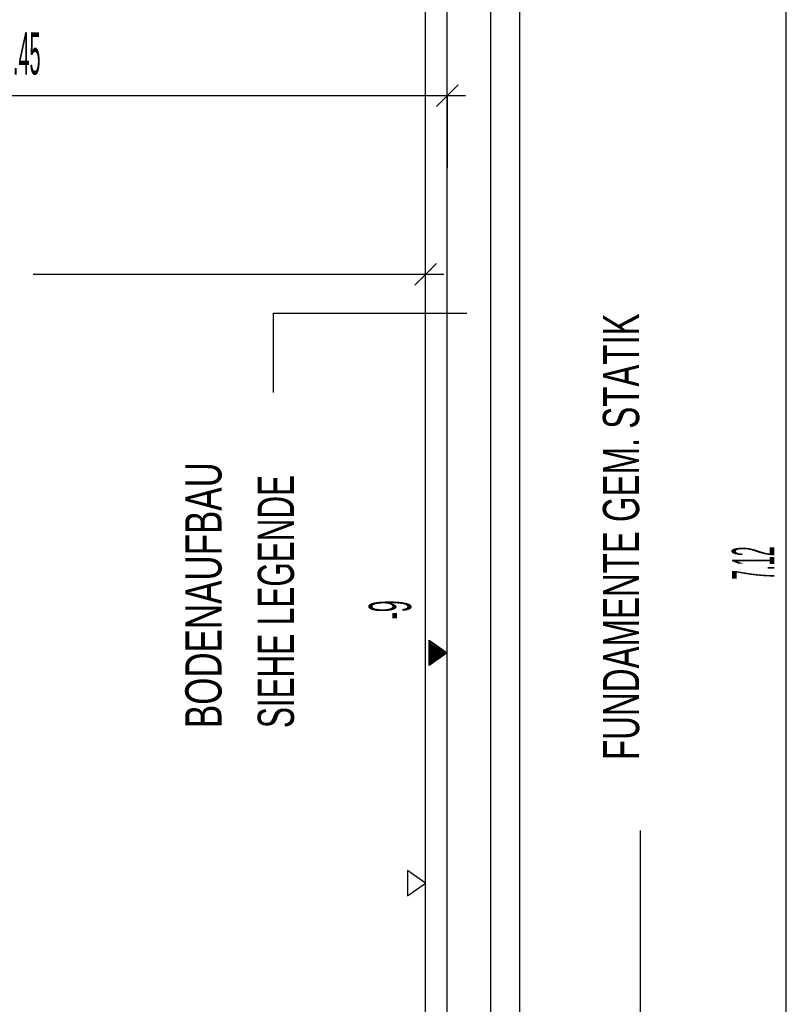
# Model space of a CAD drawing. Extents: x -0.6 to 1.54, y -0.37 to 1.17.
# Tile 13 of 79: x 0.1483 to 0.2117, y 0.3644 to 0.446. Entities that reach past the tile are written whole.
import ezdxf

# ---------------------------------------------------------------- set-up
doc = ezdxf.new("R2010")
doc.units = 0
doc.linetypes.add('KCONTINUOUS', pattern=[0])
doc.layers.add('W01_---', color=7, linetype='CONTINUOUS')

msp = doc.modelspace()

# ---------------------------------------------------------------- linework, layer by layer
at = {"layer": 'W01_---', "color": 7, "linetype": 'KCONTINUOUS'}
for p, q in [((0.18186, 0.32533), (0.18186, 0.55637)), ((0.18366, 0.32053), (0.18366, 0.55637)), ((0.18726, 0.33053), (0.18726, 0.47293)), ((0.18966, 0.33053), (0.18966, 0.47293)), ((0.21172, 0.33053), (0.21172, 0.47293)), ((0.18276, 0.43882), (0.18456, 0.44062)), ((0.18366, 0.43822), (0.18366, 0.44122)), ((0.14421, 0.43972), (0.18366, 0.43972)), ((0.18216, 0.43972), (0.18516, 0.43972)), ((0.18366, 0.43972), (0.18366, 0.43372)), ((0.18096, 0.42401), (0.18276, 0.42581)), ((0.18186, 0.42341), (0.18186, 0.42641)), ((0.14938, 0.42491), (0.18186, 0.42491)), ((0.18036, 0.42491), (0.18336, 0.42491)), ((0.16928, 0.41513), (0.16928, 0.4217)), ((0.16928, 0.4217), (0.18528, 0.4217)), ((0.18216, 0.39354), (0.18216, 0.39459)), ((0.18216, 0.39459), (0.18366, 0.39354)), ((0.18223, 0.39445), (0.18223, 0.39264)), ((0.18353, 0.39354), (0.18223, 0.39445)), ((0.18231, 0.39354), (0.18231, 0.39431)), ((0.18231, 0.39431), (0.1834, 0.39354)), ((0.18238, 0.39416), (0.18238, 0.39293)), ((0.18326, 0.39354), (0.18238, 0.39416)), ((0.18246, 0.39354), (0.18246, 0.39402)), ((0.18246, 0.39402), (0.18313, 0.39354)), ((0.18216, 0.3925), (0.18216, 0.39354)), ((0.18366, 0.39354), (0.18216, 0.3925)), ((0.18223, 0.39264), (0.18353, 0.39354)), ((0.18231, 0.39278), (0.18231, 0.39354)), ((0.1834, 0.39354), (0.18231, 0.39278)), ((0.18238, 0.39293), (0.18326, 0.39354)), ((0.18246, 0.39307), (0.18246, 0.39354)), ((0.18313, 0.39354), (0.18246, 0.39307)), ((0.18253, 0.39388), (0.18253, 0.39321)), ((0.183, 0.39354), (0.18253, 0.39388)), ((0.18253, 0.39321), (0.183, 0.39354)), ((0.18261, 0.39354), (0.18261, 0.39373)), ((0.18261, 0.39373), (0.18287, 0.39354)), ((0.18261, 0.39336), (0.18261, 0.39354)), ((0.18287, 0.39354), (0.18261, 0.39336)), ((0.18268, 0.39359), (0.18268, 0.3935)), ((0.18274, 0.39354), (0.18268, 0.39359)), ((0.18268, 0.3935), (0.18274, 0.39354)), ((0.19966, 0.33053), (0.19966, 0.37884)), ((0.18186, 0.37446), (0.18036, 0.37551)), ((0.18036, 0.37551), (0.18036, 0.37341)), ((0.18036, 0.37341), (0.18186, 0.37446))]:
    msp.add_line(p, q, dxfattribs=at)

# ---------------------------------------------------------------- texts
at = {"layer": 'W01_---', "color": 7, "width": 0.35}
msp.add_text('3.45', height=0.0035, dxfattribs=at).set_placement((0.1468, 0.44146, 60.999999))
at = {"layer": 'W01_---', "color": 7}
for s, height, width, p in [('FUNDAMENTE GEM. STATIK', 0.003, 0.680212, (0.19954, 0.38468, 60.999999)), ('BODENAUFBAU ', 0.003, 0.721212, (0.16497, 0.38732, 60.999999)), ('SIEHE LEGENDE ', 0.003, 0.648538, (0.17097, 0.38732, 60.999999)), ('7.12', 0.0035, 0.3, (0.21072, 0.39962, 60.999999)), ('-9', 0.0035, 0.373286, (0.18066, 0.39634, 60.999999))]:
    msp.add_text(s, height=height, rotation=90.00266, dxfattribs=dict(at, width=width)).set_placement(p)

doc.saveas('drawing.dxf')
